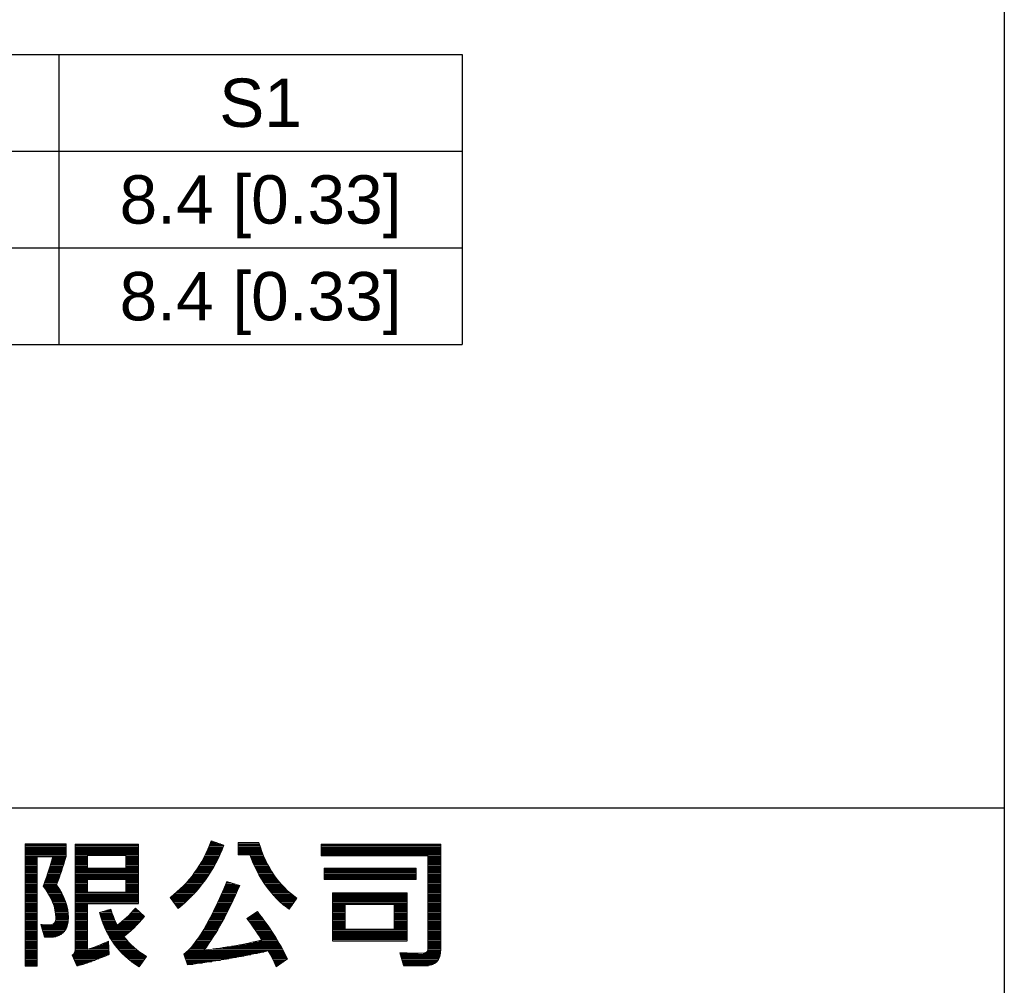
# Model space of a CAD drawing. Header units: millimetres. Extents: x 10777 to 12153, y -350 to 623.
# Tile 29 of 59: x 11282 to 11440, y -207 to -51. Entities that reach past the tile are written whole.
import ezdxf

# ---------------------------------------------------------------- set-up
doc = ezdxf.new("R2010")
doc.units = ezdxf.units.MM
doc.styles.add('TEXTSTYLE_5', font='arial.ttf')

msp = doc.modelspace()

# ---------------------------------------------------------------- linework, layer by layer
at = {"color": 7}
for p, q in [((11440.26, -325.28), (11440.26, 598.55)), ((11440.26, -178.56), (10801.44, -178.56)), ((11312.43, -183.87), (11312.63, -183.87)), ((11282.43, -184.31), (11289.06, -184.31)), ((11282.43, -184.54), (11289.06, -184.54)), ((11282.43, -184.76), (11289.06, -184.76)), ((11282.43, -184.98), (11289.06, -184.98)), ((11282.43, -185.21), (11289.06, -185.21)), ((11282.43, -185.43), (11289.06, -185.43)), ((11282.43, -185.65), (11289.06, -185.65)), ((11290.49, -184.54), (11300.73, -184.54)), ((11290.49, -184.76), (11300.73, -184.76)), ((11290.49, -184.98), (11300.73, -184.98)), ((11290.49, -185.21), (11300.73, -185.21)), ((11290.49, -185.43), (11300.73, -185.43)), ((11290.49, -185.65), (11300.73, -185.65)), ((11311.69, -185.65), (11314.03, -185.65)), ((11311.79, -185.43), (11314.13, -185.43)), ((11311.89, -185.21), (11314.22, -185.21)), ((11311.99, -184.98), (11314.31, -184.98)), ((11312.08, -184.76), (11314.39, -184.76)), ((11312.17, -184.54), (11314.48, -184.54)), ((11312.26, -184.31), (11313.94, -184.31)), ((11312.35, -184.09), (11313.29, -184.09)), ((11316.79, -184.31), (11320.19, -184.31)), ((11316.79, -184.54), (11320.26, -184.54)), ((11316.79, -184.76), (11320.33, -184.76)), ((11316.79, -184.98), (11320.41, -184.98)), ((11316.79, -185.21), (11320.49, -185.21)), ((11316.79, -185.43), (11320.57, -185.43)), ((11316.79, -185.65), (11320.65, -185.65)), ((11330.17, -184.54), (11349.44, -184.54)), ((11330.17, -184.76), (11349.44, -184.76)), ((11330.17, -184.98), (11349.44, -184.98)), ((11330.17, -185.21), (11349.44, -185.21)), ((11330.17, -185.43), (11349.44, -185.43)), ((11330.17, -185.65), (11349.44, -185.65)), ((11282.43, -185.87), (11289.06, -185.87)), ((11282.43, -186.1), (11289.06, -186.1)), ((11282.43, -186.32), (11289.06, -186.32)), ((11282.43, -186.54), (11284.4, -186.54)), ((11282.43, -186.77), (11284.4, -186.77)), ((11282.43, -186.99), (11284.4, -186.99)), ((11282.43, -187.21), (11284.4, -187.21)), ((11286.67, -187.21), (11288.8, -187.21)), ((11286.74, -186.99), (11288.87, -186.99)), ((11286.8, -186.77), (11288.93, -186.77)), ((11286.87, -186.54), (11289, -186.54)), ((11290.49, -185.87), (11300.73, -185.87)), ((11290.49, -186.1), (11300.73, -186.1)), ((11290.49, -186.32), (11292.49, -186.32)), ((11290.49, -186.54), (11292.49, -186.54)), ((11290.49, -186.77), (11292.49, -186.77)), ((11290.49, -186.99), (11292.49, -186.99)), ((11290.49, -187.21), (11292.49, -187.21)), ((11298.67, -186.32), (11300.73, -186.32)), ((11298.67, -186.54), (11300.73, -186.54)), ((11298.67, -186.77), (11300.73, -186.77)), ((11298.67, -186.99), (11300.73, -186.99)), ((11298.67, -187.21), (11300.73, -187.21)), ((11310.88, -187.21), (11313.3, -187.21)), ((11311.01, -186.99), (11313.41, -186.99)), ((11311.13, -186.77), (11313.52, -186.77)), ((11311.25, -186.54), (11313.63, -186.54)), ((11311.37, -186.32), (11313.73, -186.32)), ((11311.48, -186.1), (11313.84, -186.1)), ((11311.59, -185.87), (11313.94, -185.87)), ((11316.79, -185.87), (11320.74, -185.87)), ((11318.67, -186.1), (11320.83, -186.1)), ((11318.75, -186.32), (11320.92, -186.32)), ((11318.84, -186.54), (11321.02, -186.54)), ((11318.92, -186.77), (11321.12, -186.77)), ((11319.01, -186.99), (11321.22, -186.99)), ((11319.11, -187.21), (11321.33, -187.21)), ((11330.17, -185.87), (11349.44, -185.87)), ((11330.17, -186.1), (11349.44, -186.1)), ((11347.36, -186.32), (11349.44, -186.32)), ((11347.36, -186.54), (11349.44, -186.54)), ((11347.36, -186.77), (11349.44, -186.77)), ((11347.36, -186.99), (11349.44, -186.99)), ((11347.36, -187.21), (11349.44, -187.21)), ((11282.43, -187.44), (11284.4, -187.44)), ((11282.43, -187.66), (11284.4, -187.66)), ((11282.43, -187.88), (11284.4, -187.88)), ((11282.43, -188.1), (11284.4, -188.1)), ((11282.43, -188.33), (11284.4, -188.33)), ((11282.43, -188.55), (11284.4, -188.55)), ((11282.43, -188.77), (11284.4, -188.77)), ((11286.18, -188.77), (11288.3, -188.77)), ((11286.25, -188.55), (11288.37, -188.55)), ((11286.32, -188.33), (11288.44, -188.33)), ((11286.39, -188.1), (11288.52, -188.1)), ((11286.46, -187.88), (11288.59, -187.88)), ((11286.53, -187.66), (11288.66, -187.66)), ((11286.6, -187.44), (11288.73, -187.44)), ((11290.49, -187.44), (11292.49, -187.44)), ((11290.49, -187.66), (11292.49, -187.66)), ((11290.49, -187.88), (11292.49, -187.88)), ((11290.49, -188.1), (11292.49, -188.1)), ((11290.49, -188.33), (11300.73, -188.33)), ((11290.49, -188.55), (11300.73, -188.55)), ((11290.49, -188.77), (11300.73, -188.77)), ((11298.67, -187.44), (11300.73, -187.44)), ((11298.67, -187.66), (11300.73, -187.66)), ((11298.67, -187.88), (11300.73, -187.88)), ((11298.67, -188.1), (11300.73, -188.1)), ((11309.88, -188.77), (11312.41, -188.77)), ((11310.04, -188.55), (11312.54, -188.55)), ((11310.19, -188.33), (11312.68, -188.33)), ((11310.34, -188.1), (11312.81, -188.1)), ((11310.48, -187.88), (11312.93, -187.88)), ((11310.62, -187.66), (11313.06, -187.66)), ((11310.75, -187.44), (11313.18, -187.44)), ((11319.2, -187.44), (11321.44, -187.44)), ((11319.3, -187.66), (11321.56, -187.66)), ((11319.4, -187.88), (11321.68, -187.88)), ((11319.51, -188.1), (11321.8, -188.1)), ((11319.61, -188.33), (11321.93, -188.33)), ((11319.72, -188.55), (11322.06, -188.55)), ((11319.84, -188.77), (11322.2, -188.77)), ((11330.65, -188.33), (11345.48, -188.33)), ((11330.65, -188.55), (11345.48, -188.55)), ((11330.65, -188.77), (11345.48, -188.77)), ((11347.36, -187.44), (11349.44, -187.44)), ((11347.36, -187.66), (11349.44, -187.66)), ((11347.36, -187.88), (11349.44, -187.88)), ((11347.36, -188.1), (11349.44, -188.1)), ((11347.36, -188.33), (11349.44, -188.33)), ((11347.36, -188.55), (11349.44, -188.55)), ((11347.36, -188.77), (11349.44, -188.77)), ((11282.43, -189), (11284.4, -189)), ((11282.43, -189.22), (11284.4, -189.22)), ((11282.43, -189.44), (11284.4, -189.44)), ((11282.43, -189.67), (11284.4, -189.67)), ((11282.43, -189.89), (11284.4, -189.89)), ((11282.43, -190.11), (11284.4, -190.11)), ((11282.43, -190.34), (11284.4, -190.34)), ((11285.65, -190.34), (11287.74, -190.34)), ((11285.73, -190.11), (11287.83, -190.11)), ((11285.81, -189.89), (11287.91, -189.89)), ((11285.88, -189.67), (11287.99, -189.67)), ((11285.96, -189.44), (11288.07, -189.44)), ((11286.03, -189.22), (11288.14, -189.22)), ((11286.11, -189), (11288.22, -189)), ((11290.49, -189), (11300.73, -189)), ((11290.49, -189.22), (11300.73, -189.22)), ((11290.49, -189.44), (11300.73, -189.44)), ((11290.49, -189.67), (11300.73, -189.67)), ((11290.49, -189.89), (11300.73, -189.89)), ((11290.49, -190.11), (11292.49, -190.11)), ((11290.49, -190.34), (11292.49, -190.34)), ((11298.67, -190.11), (11300.73, -190.11)), ((11298.67, -190.34), (11300.73, -190.34)), ((11308.64, -190.34), (11311.34, -190.34)), ((11308.84, -190.11), (11311.51, -190.11)), ((11309.03, -189.89), (11311.67, -189.89)), ((11309.21, -189.67), (11311.82, -189.67)), ((11309.39, -189.44), (11311.97, -189.44)), ((11309.56, -189.22), (11312.12, -189.22)), ((11309.72, -189), (11312.27, -189)), ((11319.96, -189), (11322.34, -189)), ((11320.08, -189.22), (11322.49, -189.22)), ((11320.2, -189.44), (11322.64, -189.44)), ((11320.33, -189.67), (11322.8, -189.67)), ((11320.46, -189.89), (11322.97, -189.89)), ((11320.6, -190.11), (11323.14, -190.11)), ((11320.74, -190.34), (11323.32, -190.34)), ((11330.65, -189), (11345.48, -189)), ((11330.65, -189.22), (11345.48, -189.22)), ((11330.65, -189.44), (11345.48, -189.44)), ((11330.65, -189.67), (11345.48, -189.67)), ((11330.65, -189.89), (11345.48, -189.89)), ((11347.36, -189), (11349.44, -189)), ((11347.36, -189.22), (11349.44, -189.22)), ((11347.36, -189.44), (11349.44, -189.44)), ((11347.36, -189.67), (11349.44, -189.67)), ((11347.36, -189.89), (11349.44, -189.89)), ((11347.36, -190.11), (11349.44, -190.11)), ((11347.36, -190.34), (11349.44, -190.34)), ((11282.43, -190.56), (11284.4, -190.56)), ((11282.43, -190.78), (11284.4, -190.78)), ((11282.43, -191), (11284.4, -191)), ((11282.43, -191.23), (11284.4, -191.23)), ((11282.43, -191.45), (11284.4, -191.45)), ((11282.43, -191.67), (11284.4, -191.67)), ((11282.43, -191.9), (11284.4, -191.9)), ((11285.39, -191), (11287.59, -191)), ((11285.43, -191.23), (11287.74, -191.23)), ((11285.48, -190.78), (11287.58, -190.78)), ((11285.56, -190.56), (11287.66, -190.56)), ((11285.6, -191.45), (11287.88, -191.45)), ((11285.76, -191.67), (11288.02, -191.67)), ((11285.91, -191.9), (11288.15, -191.9)), ((11290.49, -190.56), (11292.49, -190.56)), ((11290.49, -190.78), (11292.49, -190.78)), ((11290.49, -191), (11292.49, -191)), ((11290.49, -191.23), (11292.49, -191.23)), ((11290.49, -191.45), (11292.49, -191.45)), ((11290.49, -191.67), (11292.49, -191.67)), ((11290.49, -191.9), (11292.49, -191.9)), ((11298.67, -190.56), (11300.73, -190.56)), ((11298.67, -190.78), (11300.73, -190.78)), ((11298.67, -191), (11300.73, -191)), ((11298.67, -191.23), (11300.73, -191.23)), ((11298.67, -191.45), (11300.73, -191.45)), ((11298.67, -191.67), (11300.73, -191.67)), ((11298.67, -191.9), (11300.73, -191.9)), ((11307.09, -191.9), (11310.07, -191.9)), ((11307.34, -191.67), (11310.27, -191.67)), ((11307.57, -191.45), (11310.46, -191.45)), ((11307.8, -191.23), (11310.65, -191.23)), ((11308.02, -191), (11310.83, -191)), ((11308.24, -190.78), (11311, -190.78)), ((11308.44, -190.56), (11311.18, -190.56)), ((11314.31, -191.9), (11316.65, -191.9)), ((11314.41, -191.67), (11316.75, -191.67)), ((11314.5, -191.45), (11316.85, -191.45)), ((11314.6, -191.23), (11316.94, -191.23)), ((11314.69, -191), (11317.04, -191)), ((11314.79, -190.78), (11316.3, -190.78)), ((11314.88, -190.56), (11315.54, -190.56)), ((11320.89, -190.56), (11323.51, -190.56)), ((11321.04, -190.78), (11323.7, -190.78)), ((11321.19, -191), (11323.9, -191)), ((11321.35, -191.23), (11324.11, -191.23)), ((11321.52, -191.45), (11324.33, -191.45)), ((11321.69, -191.67), (11324.56, -191.67)), ((11321.87, -191.9), (11324.8, -191.9)), ((11347.36, -190.56), (11349.44, -190.56)), ((11347.36, -190.78), (11349.44, -190.78)), ((11347.36, -191), (11349.44, -191)), ((11347.36, -191.23), (11349.44, -191.23)), ((11347.36, -191.45), (11349.44, -191.45)), ((11347.36, -191.67), (11349.44, -191.67)), ((11347.36, -191.9), (11349.44, -191.9)), ((11282.43, -192.12), (11284.4, -192.12)), ((11282.43, -192.34), (11284.4, -192.34)), ((11282.43, -192.57), (11284.4, -192.57)), ((11282.43, -192.79), (11284.4, -192.79)), ((11282.43, -193.01), (11284.4, -193.01)), ((11282.43, -193.23), (11284.4, -193.23)), ((11282.43, -193.46), (11284.4, -193.46)), ((11286.06, -192.12), (11288.28, -192.12)), ((11286.2, -192.34), (11288.4, -192.34)), ((11286.33, -192.57), (11288.51, -192.57)), ((11286.45, -192.79), (11288.62, -192.79)), ((11286.57, -193.01), (11288.72, -193.01)), ((11286.67, -193.23), (11288.82, -193.23)), ((11286.78, -193.46), (11288.91, -193.46)), ((11290.49, -192.12), (11300.73, -192.12)), ((11290.49, -192.34), (11300.73, -192.34)), ((11290.49, -192.57), (11300.73, -192.57)), ((11290.49, -192.79), (11300.73, -192.79)), ((11290.49, -193.01), (11300.73, -193.01)), ((11290.49, -193.23), (11300.73, -193.23)), ((11290.49, -193.46), (11300.73, -193.46)), ((11305.84, -193.01), (11309.02, -193.01)), ((11306.01, -193.23), (11308.79, -193.23)), ((11306.02, -192.79), (11309.24, -192.79)), ((11306.18, -193.46), (11308.55, -193.46)), ((11306.3, -192.57), (11309.46, -192.57)), ((11306.58, -192.34), (11309.67, -192.34)), ((11306.84, -192.12), (11309.87, -192.12)), ((11313.62, -193.46), (11315.94, -193.46)), ((11313.72, -193.23), (11316.05, -193.23)), ((11313.82, -193.01), (11316.15, -193.01)), ((11313.92, -192.79), (11316.25, -192.79)), ((11314.02, -192.57), (11316.35, -192.57)), ((11314.12, -192.34), (11316.45, -192.34)), ((11314.21, -192.12), (11316.55, -192.12)), ((11322.05, -192.12), (11325.05, -192.12)), ((11322.24, -192.34), (11325.31, -192.34)), ((11322.44, -192.57), (11325.59, -192.57)), ((11322.64, -192.79), (11325.88, -192.79)), ((11322.86, -193.01), (11326.18, -193.01)), ((11323.08, -193.23), (11326.12, -193.23)), ((11323.31, -193.46), (11325.97, -193.46)), ((11331.98, -192.34), (11344.01, -192.34)), ((11331.98, -192.57), (11344.01, -192.57)), ((11331.98, -192.79), (11344.01, -192.79)), ((11331.98, -193.01), (11344.01, -193.01)), ((11331.98, -193.23), (11344.01, -193.23)), ((11331.98, -193.46), (11344.01, -193.46)), ((11347.36, -192.12), (11349.44, -192.12)), ((11347.36, -192.34), (11349.44, -192.34)), ((11347.36, -192.57), (11349.44, -192.57)), ((11347.36, -192.79), (11349.44, -192.79)), ((11347.36, -193.01), (11349.44, -193.01)), ((11347.36, -193.23), (11349.44, -193.23)), ((11347.36, -193.46), (11349.44, -193.46)), ((11282.43, -193.68), (11284.4, -193.68)), ((11282.43, -193.9), (11284.4, -193.9)), ((11282.43, -194.13), (11284.4, -194.13)), ((11282.43, -194.35), (11284.4, -194.35)), ((11282.43, -194.57), (11284.4, -194.57)), ((11282.43, -194.8), (11284.4, -194.8)), ((11282.43, -195.02), (11284.4, -195.02)), ((11286.87, -193.68), (11288.99, -193.68)), ((11286.95, -193.9), (11289.06, -193.9)), ((11287.03, -194.13), (11289.13, -194.13)), ((11287.1, -194.35), (11289.2, -194.35)), ((11287.17, -194.57), (11289.25, -194.57)), ((11287.22, -194.8), (11289.3, -194.8)), ((11287.27, -195.02), (11289.34, -195.02)), ((11290.49, -193.68), (11300.73, -193.68)), ((11290.49, -193.9), (11300.73, -193.9)), ((11290.49, -194.13), (11292.49, -194.13)), ((11290.49, -194.35), (11292.49, -194.35)), ((11290.49, -194.57), (11292.49, -194.57)), ((11290.49, -194.8), (11292.49, -194.8)), ((11290.49, -195.02), (11292.49, -195.02)), ((11295.63, -195.02), (11296.34, -195.02)), ((11299.91, -195.02), (11300.61, -195.02)), ((11300.1, -194.8), (11300.37, -194.8)), ((11306.35, -193.68), (11308.31, -193.68)), ((11306.51, -193.9), (11308.06, -193.9)), ((11306.68, -194.13), (11307.81, -194.13)), ((11306.85, -194.35), (11307.55, -194.35)), ((11307.02, -194.57), (11307.28, -194.57)), ((11312.88, -195.02), (11315.19, -195.02)), ((11312.99, -194.8), (11315.3, -194.8)), ((11313.09, -194.57), (11315.41, -194.57)), ((11313.2, -194.35), (11315.52, -194.35)), ((11313.31, -194.13), (11315.62, -194.13)), ((11313.41, -193.9), (11315.73, -193.9)), ((11313.51, -193.68), (11315.84, -193.68)), ((11323.55, -193.68), (11325.82, -193.68)), ((11323.8, -193.9), (11325.67, -193.9)), ((11324.06, -194.13), (11325.52, -194.13)), ((11324.34, -194.35), (11325.37, -194.35)), ((11324.63, -194.57), (11325.22, -194.57)), ((11324.93, -194.8), (11325.07, -194.8)), ((11331.98, -193.68), (11344.01, -193.68)), ((11331.98, -193.9), (11344.01, -193.9)), ((11331.98, -194.13), (11334.03, -194.13)), ((11331.98, -194.35), (11334.03, -194.35)), ((11331.98, -194.57), (11334.03, -194.57)), ((11331.98, -194.8), (11334.03, -194.8)), ((11331.98, -195.02), (11334.03, -195.02)), ((11341.92, -194.13), (11344.01, -194.13)), ((11341.92, -194.35), (11344.01, -194.35)), ((11341.92, -194.57), (11344.01, -194.57)), ((11341.92, -194.8), (11344.01, -194.8)), ((11341.92, -195.02), (11344.01, -195.02)), ((11347.36, -193.68), (11349.44, -193.68)), ((11347.36, -193.9), (11349.44, -193.9)), ((11347.36, -194.13), (11349.44, -194.13)), ((11347.36, -194.35), (11349.44, -194.35)), ((11347.36, -194.57), (11349.44, -194.57)), ((11347.36, -194.8), (11349.44, -194.8)), ((11347.36, -195.02), (11349.44, -195.02)), ((11282.43, -195.24), (11284.4, -195.24)), ((11282.43, -195.46), (11284.4, -195.46)), ((11282.43, -195.69), (11284.4, -195.69)), ((11282.43, -195.91), (11284.4, -195.91)), ((11282.43, -196.13), (11284.4, -196.13)), ((11282.43, -196.36), (11284.4, -196.36)), ((11282.43, -196.58), (11284.4, -196.58)), ((11287.31, -195.24), (11289.38, -195.24)), ((11287.34, -195.46), (11289.4, -195.46)), ((11287.36, -195.69), (11289.42, -195.69)), ((11287.37, -196.58), (11289.43, -196.58)), ((11287.38, -195.91), (11289.44, -195.91)), ((11287.39, -196.13), (11289.44, -196.13)), ((11287.39, -196.36), (11289.44, -196.36)), ((11290.49, -195.24), (11292.49, -195.24)), ((11290.49, -195.46), (11292.49, -195.46)), ((11290.49, -195.69), (11292.49, -195.69)), ((11290.49, -195.91), (11292.49, -195.91)), ((11290.49, -196.13), (11292.49, -196.13)), ((11290.49, -196.36), (11292.49, -196.36)), ((11290.49, -196.58), (11292.49, -196.58)), ((11294.45, -195.46), (11296.48, -195.46)), ((11294.51, -195.69), (11296.55, -195.69)), ((11294.57, -195.91), (11296.63, -195.91)), ((11294.64, -196.13), (11296.72, -196.13)), ((11294.71, -196.36), (11296.8, -196.36)), ((11294.78, -196.58), (11296.9, -196.58)), ((11294.91, -195.24), (11296.41, -195.24)), ((11298.35, -196.58), (11301.19, -196.58)), ((11298.6, -196.36), (11301.39, -196.36)), ((11298.84, -196.13), (11301.58, -196.13)), ((11299.07, -195.91), (11301.6, -195.91)), ((11299.29, -195.69), (11301.35, -195.69)), ((11299.5, -195.46), (11301.11, -195.46)), ((11299.71, -195.24), (11300.86, -195.24)), ((11312.09, -196.58), (11314.37, -196.58)), ((11312.2, -196.36), (11314.49, -196.36)), ((11312.32, -196.13), (11314.61, -196.13)), ((11312.43, -195.91), (11314.73, -195.91)), ((11312.55, -195.69), (11314.84, -195.69)), ((11312.66, -195.46), (11314.96, -195.46)), ((11312.77, -195.24), (11315.07, -195.24)), ((11318.21, -196.36), (11320.76, -196.36)), ((11318.38, -196.58), (11320.92, -196.58)), ((11318.51, -196.13), (11320.59, -196.13)), ((11318.85, -195.91), (11320.42, -195.91)), ((11319.19, -195.69), (11320.25, -195.69)), ((11319.54, -195.46), (11320.07, -195.46)), ((11319.88, -195.24), (11319.9, -195.24)), ((11331.98, -195.24), (11334.03, -195.24)), ((11331.98, -195.46), (11334.03, -195.46)), ((11331.98, -195.69), (11334.03, -195.69)), ((11331.98, -195.91), (11334.03, -195.91)), ((11331.98, -196.13), (11334.03, -196.13)), ((11331.98, -196.36), (11334.03, -196.36)), ((11331.98, -196.58), (11334.03, -196.58)), ((11341.92, -195.24), (11344.01, -195.24)), ((11341.92, -195.46), (11344.01, -195.46)), ((11341.92, -195.69), (11344.01, -195.69)), ((11341.92, -195.91), (11344.01, -195.91)), ((11341.92, -196.13), (11344.01, -196.13)), ((11341.92, -196.36), (11344.01, -196.36)), ((11341.92, -196.58), (11344.01, -196.58)), ((11347.36, -195.24), (11349.44, -195.24)), ((11347.36, -195.46), (11349.44, -195.46)), ((11347.36, -195.69), (11349.44, -195.69)), ((11347.36, -195.91), (11349.44, -195.91)), ((11347.36, -196.13), (11349.44, -196.13)), ((11347.36, -196.36), (11349.44, -196.36)), ((11347.36, -196.58), (11349.44, -196.58)), ((11282.43, -196.8), (11284.4, -196.8)), ((11282.43, -197.03), (11284.4, -197.03)), ((11282.43, -197.25), (11284.4, -197.25)), ((11282.43, -197.47), (11284.4, -197.47)), ((11282.43, -197.69), (11284.4, -197.69)), ((11282.43, -197.92), (11284.4, -197.92)), ((11282.43, -198.14), (11284.4, -198.14)), ((11285.02, -197.47), (11289.27, -197.47)), ((11285.08, -197.69), (11289.2, -197.69)), ((11285.15, -197.92), (11289.1, -197.92)), ((11285.21, -198.14), (11288.98, -198.14)), ((11286.92, -197.25), (11289.33, -197.25)), ((11287.21, -197.03), (11289.37, -197.03)), ((11287.32, -196.8), (11289.41, -196.8)), ((11290.49, -196.8), (11292.49, -196.8)), ((11290.49, -197.03), (11292.49, -197.03)), ((11290.49, -197.25), (11292.49, -197.25)), ((11290.49, -197.47), (11292.49, -197.47)), ((11290.49, -197.69), (11292.49, -197.69)), ((11290.49, -197.92), (11292.49, -197.92)), ((11290.49, -198.14), (11292.49, -198.14)), ((11294.86, -196.8), (11297, -196.8)), ((11294.94, -197.03), (11297.1, -197.03)), ((11295.03, -197.25), (11297.21, -197.25)), ((11295.12, -197.47), (11300.37, -197.47)), ((11295.21, -197.69), (11300.15, -197.69)), ((11295.31, -197.92), (11299.92, -197.92)), ((11295.41, -198.14), (11299.69, -198.14)), ((11297.53, -197.25), (11300.59, -197.25)), ((11297.82, -197.03), (11300.79, -197.03)), ((11298.09, -196.8), (11301, -196.8)), ((11311.21, -198.14), (11313.49, -198.14)), ((11311.34, -197.92), (11313.62, -197.92)), ((11311.47, -197.69), (11313.75, -197.69)), ((11311.6, -197.47), (11313.88, -197.47)), ((11311.72, -197.25), (11314, -197.25)), ((11311.85, -197.03), (11314.13, -197.03)), ((11311.97, -196.8), (11314.25, -196.8)), ((11318.54, -196.8), (11321.08, -196.8)), ((11318.71, -197.03), (11321.24, -197.03)), ((11318.87, -197.25), (11321.4, -197.25)), ((11319.03, -197.47), (11321.56, -197.47)), ((11319.19, -197.69), (11321.71, -197.69)), ((11319.35, -197.92), (11321.87, -197.92)), ((11319.5, -198.14), (11322.01, -198.14)), ((11331.98, -196.8), (11334.03, -196.8)), ((11331.98, -197.03), (11334.03, -197.03)), ((11331.98, -197.25), (11334.03, -197.25)), ((11331.98, -197.47), (11334.03, -197.47)), ((11331.98, -197.69), (11334.03, -197.69)), ((11331.98, -197.92), (11334.03, -197.92)), ((11331.98, -198.14), (11344.01, -198.14)), ((11341.92, -196.8), (11344.01, -196.8)), ((11341.92, -197.03), (11344.01, -197.03)), ((11341.92, -197.25), (11344.01, -197.25)), ((11341.92, -197.47), (11344.01, -197.47)), ((11341.92, -197.69), (11344.01, -197.69)), ((11341.92, -197.92), (11344.01, -197.92)), ((11347.36, -196.8), (11349.44, -196.8)), ((11347.36, -197.03), (11349.44, -197.03)), ((11347.36, -197.25), (11349.44, -197.25)), ((11347.36, -197.47), (11349.44, -197.47)), ((11347.36, -197.69), (11349.44, -197.69)), ((11347.36, -197.92), (11349.44, -197.92)), ((11347.36, -198.14), (11349.44, -198.14)), ((11282.43, -198.36), (11284.4, -198.36)), ((11282.43, -198.59), (11284.4, -198.59)), ((11282.43, -198.81), (11284.4, -198.81)), ((11282.43, -199.03), (11284.4, -199.03)), ((11282.43, -199.26), (11284.4, -199.26)), ((11282.43, -199.48), (11284.4, -199.48)), ((11282.43, -199.7), (11284.4, -199.7)), ((11282.43, -199.92), (11284.4, -199.92)), ((11285.27, -198.36), (11288.83, -198.36)), ((11285.33, -198.59), (11288.63, -198.59)), ((11285.4, -198.81), (11288.37, -198.81)), ((11285.46, -199.03), (11288, -199.03)), ((11285.52, -199.26), (11287.38, -199.26)), ((11290.49, -198.36), (11292.49, -198.36)), ((11290.49, -198.59), (11292.49, -198.59)), ((11290.49, -198.81), (11292.49, -198.81)), ((11290.49, -199.03), (11292.49, -199.03)), ((11290.49, -199.26), (11292.49, -199.26)), ((11290.49, -199.48), (11292.49, -199.48)), ((11290.49, -199.7), (11292.49, -199.7)), ((11290.49, -199.92), (11292.49, -199.92)), ((11295.52, -198.36), (11299.44, -198.36)), ((11295.63, -198.59), (11299.18, -198.59)), ((11295.75, -198.81), (11298.92, -198.81)), ((11295.87, -199.03), (11298.63, -199.03)), ((11296, -199.26), (11298.37, -199.26)), ((11296.13, -199.48), (11298.55, -199.48)), ((11296.27, -199.7), (11298.73, -199.7)), ((11296.41, -199.92), (11298.93, -199.92)), ((11310.05, -199.92), (11312.37, -199.92)), ((11310.21, -199.7), (11312.52, -199.7)), ((11310.36, -199.48), (11312.66, -199.48)), ((11310.51, -199.26), (11312.81, -199.26)), ((11310.66, -199.03), (11312.95, -199.03)), ((11310.8, -198.81), (11313.09, -198.81)), ((11310.94, -198.59), (11313.22, -198.59)), ((11311.08, -198.36), (11313.36, -198.36)), ((11319.66, -198.36), (11322.16, -198.36)), ((11319.81, -198.59), (11322.31, -198.59)), ((11319.96, -198.81), (11322.45, -198.81)), ((11320.11, -199.03), (11322.59, -199.03)), ((11320.13, -199.92), (11323.14, -199.92)), ((11320.25, -199.26), (11322.73, -199.26)), ((11320.39, -199.48), (11322.87, -199.48)), ((11320.52, -199.7), (11323.01, -199.7)), ((11331.98, -198.36), (11344.01, -198.36)), ((11331.98, -198.59), (11344.01, -198.59)), ((11331.98, -198.81), (11344.01, -198.81)), ((11331.98, -199.03), (11344.01, -199.03)), ((11331.98, -199.26), (11344.01, -199.26)), ((11331.98, -199.48), (11344.01, -199.48)), ((11331.98, -199.7), (11344.01, -199.7)), ((11331.98, -199.92), (11344.01, -199.92)), ((11347.36, -198.36), (11349.44, -198.36)), ((11347.36, -198.59), (11349.44, -198.59)), ((11347.36, -198.81), (11349.44, -198.81)), ((11347.36, -199.03), (11349.44, -199.03)), ((11347.36, -199.26), (11349.44, -199.26)), ((11347.36, -199.48), (11349.44, -199.48)), ((11347.36, -199.7), (11349.44, -199.7)), ((11347.36, -199.92), (11349.44, -199.92)), ((11282.43, -200.15), (11284.4, -200.15)), ((11282.43, -200.37), (11284.4, -200.37)), ((11282.43, -200.59), (11284.4, -200.59)), ((11282.43, -200.82), (11284.4, -200.82)), ((11282.43, -201.04), (11284.4, -201.04)), ((11282.43, -201.26), (11284.4, -201.26)), ((11282.43, -201.49), (11284.4, -201.49)), ((11290.48, -201.49), (11295.95, -201.49)), ((11290.49, -200.15), (11292.49, -200.15)), ((11290.49, -200.37), (11292.49, -200.37)), ((11290.49, -200.59), (11292.49, -200.59)), ((11290.49, -200.82), (11292.49, -200.82)), ((11290.49, -201.04), (11292.49, -201.04)), ((11290.49, -201.26), (11292.49, -201.26)), ((11292.7, -201.26), (11295.94, -201.26)), ((11293.36, -201.04), (11295.93, -201.04)), ((11293.96, -200.82), (11295.92, -200.82)), ((11294.52, -200.59), (11295.91, -200.59)), ((11295.05, -200.37), (11295.89, -200.37)), ((11295.54, -200.15), (11295.88, -200.15)), ((11296.56, -200.15), (11299.13, -200.15)), ((11296.72, -200.37), (11299.35, -200.37)), ((11296.88, -200.59), (11299.57, -200.59)), ((11297.05, -200.82), (11299.81, -200.82)), ((11297.23, -201.04), (11300.06, -201.04)), ((11297.42, -201.26), (11300.33, -201.26)), ((11297.62, -201.49), (11300.6, -201.49)), ((11308.73, -201.49), (11324.03, -201.49)), ((11308.96, -201.26), (11311.43, -201.26)), ((11309.16, -201.04), (11311.59, -201.04)), ((11309.36, -200.82), (11311.75, -200.82)), ((11309.54, -200.59), (11311.91, -200.59)), ((11309.72, -200.37), (11312.07, -200.37)), ((11309.89, -200.15), (11312.22, -200.15)), ((11312.74, -201.26), (11323.91, -201.26)), ((11314.33, -201.04), (11323.79, -201.04)), ((11315.73, -200.82), (11323.66, -200.82)), ((11316.99, -200.59), (11323.53, -200.59)), ((11318.13, -200.37), (11323.41, -200.37)), ((11319.17, -200.15), (11323.27, -200.15)), ((11347.35, -201.49), (11349.44, -201.49)), ((11347.36, -200.15), (11349.44, -200.15)), ((11347.36, -200.37), (11349.44, -200.37)), ((11347.36, -200.59), (11349.44, -200.59)), ((11347.36, -200.82), (11349.44, -200.82)), ((11347.36, -201.04), (11349.44, -201.04)), ((11347.36, -201.26), (11349.44, -201.26)), ((11282.43, -201.71), (11284.4, -201.71)), ((11282.43, -201.93), (11284.4, -201.93)), ((11282.43, -202.16), (11284.4, -202.16)), ((11282.43, -202.38), (11284.4, -202.38)), ((11282.43, -202.6), (11284.4, -202.6)), ((11282.43, -202.82), (11284.4, -202.82)), ((11282.43, -203.05), (11284.4, -203.05)), ((11290.1, -202.38), (11295.42, -202.38)), ((11290.19, -202.6), (11294.88, -202.6)), ((11290.2, -202.16), (11295.94, -202.16)), ((11290.29, -202.82), (11294.33, -202.82)), ((11290.36, -201.93), (11295.98, -201.93)), ((11290.39, -203.05), (11293.75, -203.05)), ((11290.45, -201.71), (11295.97, -201.71)), ((11297.82, -201.71), (11300.9, -201.71)), ((11298.03, -201.93), (11301.21, -201.93)), ((11298.26, -202.16), (11301.54, -202.16)), ((11298.49, -202.38), (11301.89, -202.38)), ((11298.74, -202.6), (11301.9, -202.6)), ((11299, -202.82), (11301.74, -202.82)), ((11299.27, -203.05), (11301.59, -203.05)), ((11308.06, -202.16), (11318.85, -202.16)), ((11308.14, -202.38), (11317.72, -202.38)), ((11308.21, -202.6), (11316.52, -202.6)), ((11308.23, -201.93), (11319.92, -201.93)), ((11308.29, -202.82), (11315.26, -202.82)), ((11308.37, -203.05), (11313.93, -203.05)), ((11308.5, -201.71), (11320.94, -201.71)), ((11321.71, -201.71), (11324.15, -201.71)), ((11321.84, -201.93), (11324.27, -201.93)), ((11321.96, -202.16), (11324.38, -202.16)), ((11322.08, -202.38), (11324.5, -202.38)), ((11322.2, -202.6), (11324.61, -202.6)), ((11322.31, -202.82), (11324.72, -202.82)), ((11322.42, -203.05), (11324.48, -203.05)), ((11342.83, -201.93), (11345.81, -201.93)), ((11342.9, -202.16), (11349.36, -202.16)), ((11342.96, -202.38), (11349.31, -202.38)), ((11343.03, -202.6), (11349.23, -202.6)), ((11343.09, -202.82), (11349.13, -202.82)), ((11343.16, -203.05), (11349, -203.05)), ((11346.52, -201.93), (11349.4, -201.93)), ((11347.22, -201.71), (11349.42, -201.71)), ((11282.43, -203.27), (11284.4, -203.27)), ((11282.43, -203.49), (11284.4, -203.49)), ((11282.43, -203.72), (11284.4, -203.72)), ((11282.43, -203.94), (11284.4, -203.94)), ((11290.48, -203.27), (11293.14, -203.27)), ((11290.58, -203.49), (11292.49, -203.49)), ((11290.67, -203.72), (11291.79, -203.72)), ((11290.77, -203.94), (11290.99, -203.94)), ((11299.56, -203.27), (11301.44, -203.27)), ((11299.86, -203.49), (11301.28, -203.49)), ((11300.18, -203.72), (11301.13, -203.72)), ((11300.52, -203.94), (11300.97, -203.94)), ((11308.44, -203.27), (11312.53, -203.27)), ((11308.52, -203.49), (11311.04, -203.49)), ((11308.59, -203.72), (11309.48, -203.72)), ((11322.53, -203.27), (11324.16, -203.27)), ((11322.63, -203.49), (11323.84, -203.49)), ((11322.73, -203.72), (11323.51, -203.72)), ((11322.83, -203.94), (11323.19, -203.94)), ((11343.22, -203.27), (11348.83, -203.27)), ((11343.28, -203.49), (11348.59, -203.49)), ((11343.35, -203.72), (11348.22, -203.72)), ((11343.41, -203.94), (11347.48, -203.94))]:
    msp.add_line(p, q, dxfattribs=at)
at = {"color": 7, "linetype": 'Continuous'}
for p, q in [((10832.89, -56.98), (11352.89, -56.98)), ((11287.89, -56.98), (11287.89, -103.78)), ((11352.89, -56.98), (11352.89, -103.78)), ((10832.89, -72.58), (11352.89, -72.58)), ((10832.89, -88.18), (11352.89, -88.18)), ((10832.89, -103.78), (11352.89, -103.78))]:
    msp.add_line(p, q, dxfattribs=at)
at = {"color": 7, "lineweight": 5}
for points in [[(11305.8, -192.95), (11308.88, -190.64), (11311.09, -187.59), (11312.45, -183.8)], [(11312.45, -183.8), (11312.45, -183.8), (11314.49, -184.5), (11314.49, -184.5)], [(11282.43, -204.01), (11282.43, -204.01), (11282.43, -184.29), (11282.43, -184.29)], [(11282.43, -184.29), (11282.43, -184.29), (11289.06, -184.29), (11289.06, -184.29)], [(11289.06, -184.29), (11289.06, -184.29), (11289.06, -186.34), (11289.06, -186.34)], [(11290.49, -201.37), (11290.49, -201.37), (11290.49, -184.36), (11290.49, -184.36)], [(11290.49, -184.36), (11290.49, -184.36), (11300.73, -184.36), (11300.73, -184.36)], [(11300.73, -184.36), (11300.73, -184.36), (11300.73, -193.94), (11300.73, -193.94)], [(11314.49, -184.5), (11312.99, -188.55), (11310.54, -191.95), (11307.12, -194.71)], [(11316.79, -186.06), (11316.79, -186.06), (11316.79, -184.11), (11316.79, -184.11)], [(11316.79, -184.11), (11316.79, -184.11), (11320.13, -184.11), (11320.13, -184.11)], [(11320.13, -184.11), (11321.3, -188.03), (11323.34, -191.01), (11326.24, -193.05)], [(11330.17, -186.22), (11330.17, -186.22), (11330.17, -184.33), (11330.17, -184.33)], [(11330.17, -184.33), (11330.17, -184.33), (11349.44, -184.33), (11349.44, -184.33)], [(11349.44, -184.33), (11349.44, -184.33), (11349.44, -201.3), (11349.44, -201.3)], [(11286.93, -186.34), (11286.93, -186.34), (11284.4, -186.34), (11284.4, -186.34)], [(11284.4, -186.34), (11284.4, -186.34), (11284.4, -204.01), (11284.4, -204.01)], [(11285.35, -191.12), (11285.78, -190.05), (11286.31, -188.46), (11286.93, -186.34)], [(11289.06, -186.34), (11288.57, -188.02), (11288.05, -189.54), (11287.53, -190.91)], [(11298.67, -186.2), (11298.67, -186.2), (11292.49, -186.2), (11292.49, -186.2)], [(11292.49, -186.2), (11292.49, -186.2), (11292.49, -188.25), (11292.49, -188.25)], [(11298.67, -188.25), (11298.67, -188.25), (11298.67, -186.2), (11298.67, -186.2)], [(11318.66, -186.06), (11318.66, -186.06), (11316.79, -186.06), (11316.79, -186.06)], [(11325.02, -194.86), (11322.18, -192.85), (11320.06, -189.92), (11318.66, -186.06)], [(11347.36, -186.22), (11347.36, -186.22), (11330.17, -186.22), (11330.17, -186.22)], [(11347.36, -201.35), (11347.36, -201.35), (11347.36, -186.22), (11347.36, -186.22)], [(11292.49, -188.25), (11292.49, -188.25), (11298.67, -188.25), (11298.67, -188.25)], [(11330.65, -190.06), (11330.65, -190.06), (11330.65, -188.2), (11330.65, -188.2)], [(11330.65, -188.2), (11330.65, -188.2), (11345.48, -188.2), (11345.48, -188.2)], [(11345.48, -188.2), (11345.48, -188.2), (11345.48, -190.06), (11345.48, -190.06)], [(11298.67, -190.06), (11298.67, -190.06), (11292.49, -190.06), (11292.49, -190.06)], [(11292.49, -190.06), (11292.49, -190.06), (11292.49, -192.11), (11292.49, -192.11)], [(11298.67, -192.11), (11298.67, -192.11), (11298.67, -190.06), (11298.67, -190.06)], [(11308.04, -202.08), (11310.01, -200.66), (11312.31, -196.76), (11314.95, -190.38)], [(11314.95, -190.38), (11314.95, -190.38), (11317.04, -191), (11317.04, -191)], [(11345.48, -190.06), (11345.48, -190.06), (11330.65, -190.06), (11330.65, -190.06)], [(11317.04, -191), (11315.18, -195.36), (11313.26, -198.84), (11311.29, -201.44)], [(11292.49, -192.11), (11292.49, -192.11), (11298.67, -192.11), (11298.67, -192.11)], [(11307.12, -194.71), (11307.12, -194.71), (11305.8, -192.95), (11305.8, -192.95)], [(11326.24, -193.05), (11326.24, -193.05), (11325.02, -194.86), (11325.02, -194.86)], [(11331.98, -199.95), (11331.98, -199.95), (11331.98, -192.2), (11331.98, -192.2)], [(11331.98, -192.2), (11331.98, -192.2), (11344.01, -192.2), (11344.01, -192.2)], [(11344.01, -192.2), (11344.01, -192.2), (11344.01, -199.95), (11344.01, -199.95)], [(11300.73, -193.94), (11300.73, -193.94), (11292.49, -193.94), (11292.49, -193.94)], [(11292.49, -193.94), (11292.49, -193.94), (11292.49, -201.33), (11292.49, -201.33)], [(11294.43, -195.39), (11294.43, -195.39), (11296.28, -194.82), (11296.28, -194.82)], [(11296.28, -194.82), (11296.56, -195.8), (11296.9, -196.67), (11297.3, -197.42)], [(11297.3, -197.42), (11298.3, -196.7), (11299.27, -195.78), (11300.22, -194.66)], [(11300.22, -194.66), (11300.22, -194.66), (11301.69, -196), (11301.69, -196)], [(11341.92, -194.09), (11341.92, -194.09), (11334.03, -194.09), (11334.03, -194.09)], [(11334.03, -194.09), (11334.03, -194.09), (11334.03, -198.04), (11334.03, -198.04)], [(11341.92, -198.04), (11341.92, -198.04), (11341.92, -194.09), (11341.92, -194.09)], [(11300.84, -204.13), (11297.58, -202.16), (11295.44, -199.24), (11294.43, -195.39)], [(11301.69, -196), (11300.55, -197.37), (11299.44, -198.45), (11298.36, -199.24)], [(11318.2, -196.33), (11318.2, -196.33), (11319.89, -195.23), (11319.89, -195.23)], [(11320.59, -199.81), (11320.12, -199.01), (11319.33, -197.85), (11318.2, -196.33)], [(11319.89, -195.23), (11321.8, -197.63), (11323.42, -200.17), (11324.74, -202.87)], [(11285.55, -199.35), (11285.55, -199.35), (11284.97, -197.3), (11284.97, -197.3)], [(11334.03, -198.04), (11334.03, -198.04), (11341.92, -198.04), (11341.92, -198.04)], [(11298.36, -199.24), (11299.32, -200.49), (11300.54, -201.56), (11302, -202.45)], [(11311.29, -201.44), (11314.74, -201.04), (11317.84, -200.5), (11320.59, -199.81)], [(11290.05, -202.27), (11290.34, -202.08), (11290.49, -201.78), (11290.49, -201.37)], [(11292.49, -201.33), (11293.55, -201), (11294.68, -200.56), (11295.87, -199.99)], [(11295.87, -199.99), (11295.87, -199.99), (11295.99, -202.13), (11295.99, -202.13)], [(11344.01, -199.95), (11344.01, -199.95), (11331.98, -199.95), (11331.98, -199.95)], [(11290.79, -203.99), (11290.79, -203.99), (11290.05, -202.27), (11290.05, -202.27)], [(11295.99, -202.13), (11293.91, -203.04), (11292.18, -203.65), (11290.79, -203.99)], [(11302, -202.45), (11302, -202.45), (11300.84, -204.13), (11300.84, -204.13)], [(11308.63, -203.83), (11308.63, -203.83), (11308.04, -202.08), (11308.04, -202.08)], [(11321.62, -201.55), (11318.08, -202.38), (11313.75, -203.14), (11308.63, -203.83)], [(11322.91, -204.13), (11322.48, -203.13), (11322.05, -202.27), (11321.62, -201.55)], [(11324.74, -202.87), (11324.74, -202.87), (11322.91, -204.13), (11322.91, -204.13)], [(11343.41, -203.94), (11343.41, -203.94), (11342.82, -201.88), (11342.82, -201.88)], [(11284.4, -204.01), (11284.4, -204.01), (11282.43, -204.01), (11282.43, -204.01)]]:
    msp.add_open_spline(points, degree=3, dxfattribs=at)
for points, knots in [([(11287.1, -197.15), (11287.29, -197), (11287.39, -196.7), (11287.39, -196.25), (11287.39, -196.25), (11287.39, -194.56), (11286.71, -192.85), (11285.35, -191.12)], [0.375, 0.375, 0.375, 0.375, 0.4375, 0.4375, 0.4375, 0.4375, 0.5, 0.5, 0.5, 0.5]), ([(11287.53, -190.91), (11288.8, -192.76), (11289.44, -194.51), (11289.44, -196.15), (11289.44, -196.15), (11289.44, -198.3), (11288.39, -199.38), (11286.28, -199.38), (11286.28, -199.38), (11286.05, -199.38), (11285.81, -199.37), (11285.55, -199.35)], [0, 0, 0, 0, 0.0625, 0.0625, 0.0625, 0.0625, 0.125, 0.125, 0.125, 0.125, 0.1875, 0.1875, 0.1875, 0.1875]), ([(11284.97, -197.3), (11285.27, -197.35), (11285.61, -197.38), (11286, -197.38), (11286, -197.38), (11286.54, -197.38), (11286.9, -197.3), (11287.1, -197.15)], [0.25, 0.25, 0.25, 0.25, 0.3125, 0.3125, 0.3125, 0.3125, 0.375, 0.375, 0.375, 0.375]), ([(11342.82, -201.88), (11344.52, -201.92), (11345.71, -201.94), (11346.37, -201.94), (11346.37, -201.94), (11347.03, -201.94), (11347.36, -201.74), (11347.36, -201.35)], [0.3, 0.3, 0.3, 0.3, 0.4, 0.4, 0.4, 0.4, 0.5, 0.5, 0.5, 0.5]), ([(11349.44, -201.3), (11349.44, -203.09), (11348.57, -203.99), (11346.82, -203.99), (11346.82, -203.99), (11345.26, -203.99), (11344.13, -203.97), (11343.41, -203.94)], [0, 0, 0, 0, 0.1, 0.1, 0.1, 0.1, 0.2, 0.2, 0.2, 0.2])]:
    msp.add_open_spline(points, degree=3, knots=knots, dxfattribs=at)

# ---------------------------------------------------------------- texts
at = {"color": 7, "linetype": 'Continuous', "char_height": 7.8, "attachment_point": 2, "line_spacing_factor": 0.9, "style": 'TEXTSTYLE_5'}
for s, insert, width in [('S1', (11320.39, -60.88), 13.3093), ('8.4 [0.33]', (11320.39, -76.48), 45.3792), ('8.4 [0.33]', (11320.39, -92.08), 45.3792)]:
    msp.add_mtext(s, dxfattribs=dict(at, insert=insert, width=width))

doc.saveas('drawing.dxf')
